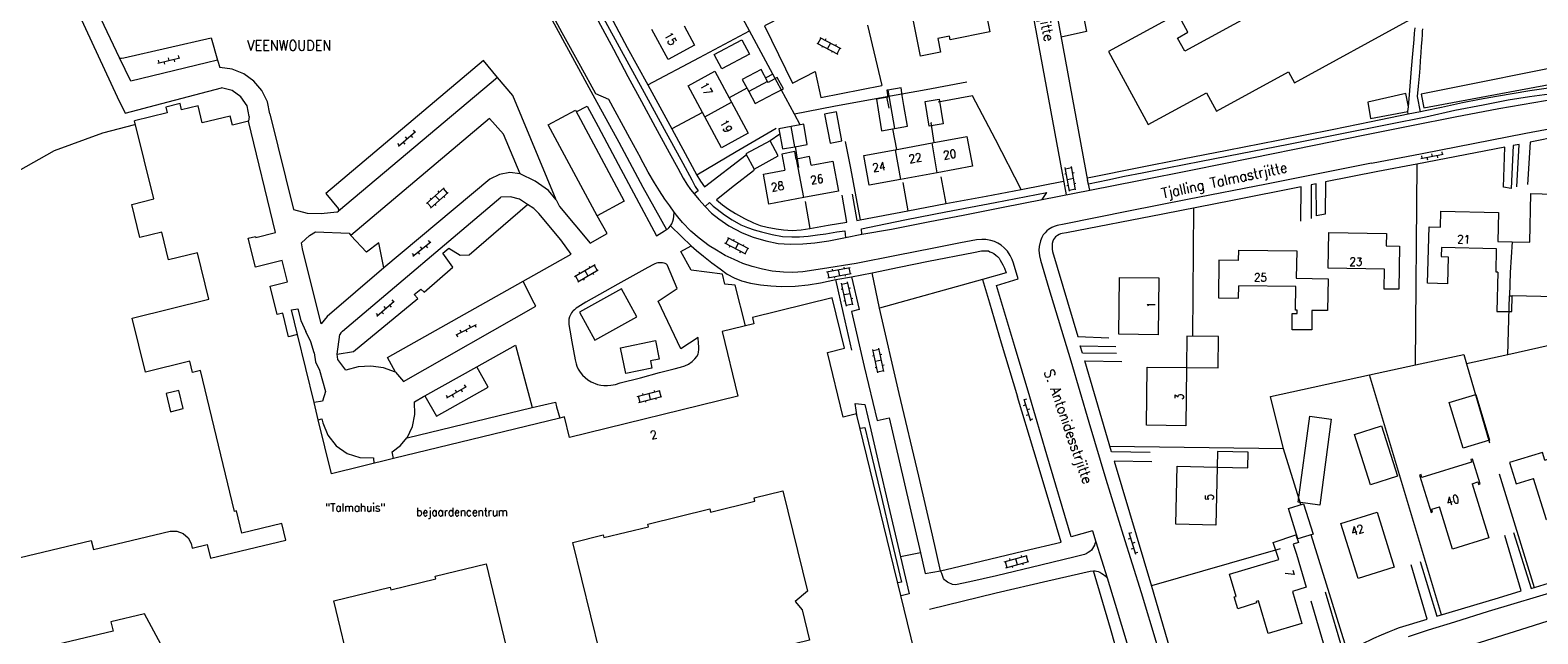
# Model space of a CAD drawing. Header units: metres. Extents: x 189705 to 199106, y 581686 to 588448.
# Tile 209 of 256: x 195154 to 195446, y 583546 to 583663. Entities that reach past the tile are written whole.
import ezdxf

# ---------------------------------------------------------------- set-up
doc = ezdxf.new("R2010")
doc.units = ezdxf.units.M
doc.layers.add('B-WA-OG-GBKN-G', color=7, linetype='Continuous', lineweight=18)
doc.styles.add('Style-STANDARD', font='STANDARD.shx')

msp = doc.modelspace()

# ---------------------------------------------------------------- linework, layer by layer
at = {"layer": 'B-WA-OG-GBKN-G'}
for p, q in [((195306.328, 583660.103), (195310.393, 583657.951)), ((195307.066, 583661.07), (195306.504, 583660.009)), ((195306.889, 583661.163), (195310.954, 583659.011)), ((195307.434, 583659.517), (195307.294, 583659.252)), ((195308.048, 583660.89), (195307.907, 583660.624)), ((195308.922, 583660.087), (195308.36, 583659.027)), ((195310.078, 583659.814), (195309.938, 583659.549)), ((195310.778, 583659.105), (195310.216, 583658.044)), ((195178.89, 583656.233), (195183.179, 583657.217)), ((195178.973, 583656.765), (195179.085, 583656.278)), ((195180.06, 583656.501), (195180.171, 583656.014)), ((195180.923, 583657.212), (195181.034, 583656.725)), ((195182.009, 583656.948), (195182.121, 583656.461)), ((195182.872, 583657.659), (195182.984, 583657.172)), ((195309.288, 583658.535), (195309.148, 583658.27)), ((195225.404, 583640.16), (195228.753, 583643.015)), ((195226.754, 583641.968), (195227.078, 583641.587)), ((195227.839, 583642.236), (195228.164, 583641.856)), ((195228.276, 583643.265), (195228.6, 583642.885)), ((195225.232, 583640.671), (195225.556, 583640.29)), ((195226.317, 583640.939), (195226.642, 583640.558)), ((195423.092, 583637.75), (195427.41, 583638.595)), ((195425.155, 583638.663), (195425.251, 583638.173)), ((195427.118, 583639.048), (195427.214, 583638.557)), ((195355.148, 583631.474), (195354.334, 583636.001)), ((195354.369, 583635.804), (195355.55, 583636.017)), ((195356.329, 583631.686), (195355.515, 583636.214)), ((195423.192, 583638.279), (195423.288, 583637.789)), ((195424.27, 583637.981), (195424.366, 583637.49)), ((195426.232, 583638.365), (195426.329, 583637.874)), ((195354.242, 583634.816), (195354.537, 583634.869)), ((195354.649, 583632.555), (195354.944, 583632.608)), ((195354.741, 583633.738), (195355.922, 583633.95)), ((195355.736, 583634.983), (195356.031, 583635.036)), ((195356.108, 583632.919), (195356.403, 583632.972)), ((195234.26, 583632.115), (195230.837, 583629.041)), ((195231.767, 583629.877), (195231.567, 583630.1)), ((195235.062, 583631.222), (195231.639, 583628.149)), ((195233.35, 583629.685), (195232.549, 583630.578)), ((195233.328, 583631.279), (195233.128, 583631.502)), ((195234.913, 583631.089), (195234.111, 583631.982)), ((195234.405, 583630.229), (195234.204, 583630.453)), ((195355.113, 583631.671), (195356.294, 583631.883)), ((195231.788, 583628.282), (195230.986, 583629.175)), ((195232.695, 583628.694), (195232.495, 583628.917)), ((195228.233, 583618.918), (195231.67, 583621.665)), ((195230.732, 583620.916), (195231.045, 583620.525)), ((195231.201, 583621.931), (195231.514, 583621.54)), ((195292.611, 583619.248), (195288.548, 583621.405)), ((195288.725, 583621.312), (195289.288, 583622.371)), ((195293.174, 583620.307), (195289.111, 583622.465)), ((195290.215, 583621.879), (195290.356, 583622.144)), ((195290.58, 583620.326), (195291.142, 583621.386)), ((195292.068, 583620.895), (195292.209, 583621.16)), ((195228.077, 583619.433), (195228.389, 583619.042)), ((195229.17, 583619.667), (195229.482, 583619.276)), ((195229.639, 583620.682), (195229.951, 583620.291)), ((195289.423, 583620.601), (195289.564, 583620.866)), ((195291.453, 583619.523), (195291.593, 583619.788)), ((195292.434, 583619.341), (195292.997, 583620.401)), ((195259.475, 583614.927), (195263.426, 583617.283)), ((195260.089, 583613.897), (195264.041, 583616.252)), ((195260.311, 583615.775), (195260.464, 583615.517)), ((195261.451, 583616.105), (195262.065, 583615.074)), ((195262.285, 583616.951), (195262.438, 583616.694)), ((195262.967, 583615.612), (195263.12, 583615.354)), ((195263.254, 583617.18), (195263.869, 583616.149)), ((195308.203, 583615.849), (195312.723, 583616.7)), ((195308.399, 583615.886), (195308.621, 583614.707)), ((195308.425, 583614.67), (195312.945, 583615.521)), ((195309.279, 583616.357), (195309.335, 583616.062)), ((195310.463, 583616.274), (195310.685, 583615.095)), ((195311.538, 583616.782), (195311.593, 583616.487)), ((195311.717, 583615.289), (195311.772, 583614.995)), ((195312.527, 583616.663), (195312.749, 583615.484)), ((195259.647, 583615.03), (195260.261, 583613.999)), ((195261.165, 583614.538), (195261.318, 583614.28)), ((195309.655, 583614.901), (195309.71, 583614.607)), ((195311.047, 583612.51), (195311.34, 583612.573)), ((195312.068, 583609.201), (195311.098, 583613.697)), ((195311.14, 583613.502), (195312.313, 583613.755)), ((195313.241, 583609.454), (195312.271, 583613.95)), ((195312.534, 583612.728), (195312.828, 583612.792)), ((195221.267, 583607.317), (195224.609, 583610.18)), ((195223.697, 583609.399), (195224.023, 583609.019)), ((195224.132, 583610.429), (195224.457, 583610.05)), ((195311.532, 583610.263), (195311.825, 583610.327)), ((195311.583, 583611.449), (195312.756, 583611.702)), ((195312.026, 583609.396), (195313.199, 583609.649)), ((195312.977, 583610.678), (195313.27, 583610.741)), ((195221.094, 583607.827), (195221.419, 583607.447)), ((195222.178, 583608.098), (195222.504, 583607.718)), ((195222.613, 583609.128), (195222.938, 583608.749)), ((195240.429, 583605.63), (195236.522, 583603.606)), ((195236.929, 583603.254), (195236.699, 583603.698)), ((195237.587, 583604.158), (195237.357, 583604.602)), ((195238.705, 583604.174), (195238.475, 583604.618)), ((195239.363, 583605.078), (195239.133, 583605.522)), ((195240.481, 583605.094), (195240.251, 583605.538)), ((195318.107, 583596.328), (195317.141, 583600.825)), ((195317.183, 583600.63), (195318.356, 583600.882)), ((195319.28, 583596.58), (195318.314, 583601.077)), ((195317.089, 583599.638), (195317.382, 583599.701)), ((195317.624, 583598.577), (195318.797, 583598.829)), ((195318.577, 583599.855), (195318.87, 583599.918)), ((195319.017, 583597.804), (195319.311, 583597.867)), ((195317.572, 583597.391), (195317.865, 583597.454)), ((195318.065, 583596.523), (195319.238, 583596.775)), ((195234.679, 583592.018), (195234.93, 583591.586)), ((195234.758, 583591.485), (195238.559, 583593.7)), ((195235.794, 583592.089), (195236.046, 583591.657)), ((195236.407, 583593.025), (195236.658, 583592.593)), ((195237.522, 583593.096), (195237.774, 583592.664)), ((195238.135, 583594.032), (195238.386, 583593.6)), ((195271.585, 583591.778), (195276.035, 583592.941)), ((195271.778, 583591.828), (195272.082, 583590.667)), ((195271.888, 583590.617), (195276.339, 583591.78)), ((195272.623, 583592.359), (195272.699, 583592.069)), ((195273.81, 583592.359), (195274.113, 583591.198)), ((195274.847, 583592.94), (195274.922, 583592.65)), ((195275.842, 583592.89), (195276.145, 583591.729)), ((195273.099, 583590.933), (195273.175, 583590.643)), ((195275.129, 583591.464), (195275.205, 583591.174)), ((195346.688, 583590.124), (195346.21, 583589.977)), ((195346.337, 583591.271), (195347.626, 583587.064)), ((195346.873, 583591.226), (195346.395, 583591.08)), ((195347.46, 583589.314), (195346.981, 583589.167)), ((195347.275, 583588.211), (195346.796, 583588.065)), ((195348.046, 583587.402), (195347.568, 583587.255)), ((195367.005, 583564.309), (195366.527, 583564.163)), ((195366.655, 583565.457), (195367.94, 583561.249)), ((195367.191, 583565.412), (195366.713, 583565.266)), ((195367.776, 583563.499), (195367.297, 583563.353)), ((195342.524, 583559.82), (195346.974, 583560.984)), ((195342.717, 583559.871), (195343.021, 583558.71)), ((195342.828, 583558.659), (195347.278, 583559.824)), ((195343.562, 583560.402), (195343.638, 583560.112)), ((195344.749, 583560.402), (195345.053, 583559.241)), ((195345.786, 583560.984), (195345.861, 583560.693)), ((195346.781, 583560.934), (195347.084, 583559.773)), ((195367.59, 583562.396), (195367.111, 583562.25)), ((195368.36, 583561.586), (195367.882, 583561.44)), ((195344.039, 583558.976), (195344.115, 583558.686)), ((195346.068, 583559.507), (195346.144, 583559.217))]:
    msp.add_line(p, q, dxfattribs=at)
at = {"layer": 'B-WA-OG-GBKN-G', "flags": 128}
for points in [[(195218.963, 583737.009), (195222.729, 583730.025), (195225.793, 583724.419), (195225.116, 583721.572), (195228.743, 583714.647), (195233.851, 583705.109), (195238.321, 583696.738), (195243.889, 583686.236), (195247.286, 583679.946), (195250.555, 583674.163), (195252.97, 583673.433), (195254.144, 583671.429), (195253.568, 583668.531), (195257.042, 583662.165), (195260.617, 583655.646), (195263.503, 583650.344), (195266.046, 583649.259), (195270.107, 583641.751), (195272.252, 583637.921)], [(195152.95, 583702.108), (195154.329, 583697.347), (195157.044, 583686.077), (195159.89, 583674.84), (195161.259, 583670.882), (195171.052, 583649.702), (195172.573, 583646.568), (195179.689, 583648.417), (195191.192, 583651.451)], [(195171.527, 583657.236), (195167.388, 583665.923), (195164.554, 583672.555), (195163.14, 583677.186)], [(195350.75, 583677.475), (195355.224, 583678.404), (195358.449, 583662.329), (195353.518, 583661.263)], [(195313.926, 583675.18), (195312.64, 583672.153), (195311.303, 583669.025), (195310.672, 583667.549), (195310.267, 583667.193), (195309.759, 583666.937), (195309.379, 583666.809), (195308.973, 583666.706), (195308.541, 583666.68), (195307.88, 583666.754), (195307.092, 583667.158), (195306.786, 583667.411), (195306.455, 583667.614), (195306.099, 583667.74), (195305.718, 583667.84), (195305.235, 583667.864), (195304.778, 583667.787), (195304.372, 583667.633), (195303.992, 583667.429), (195303.256, 583667.046), (195296.18, 583663.444), (195301.598, 583652.357)], [(195350.88, 583675.56), (195358.64, 583633.5)], [(195293.288, 583662.445), (195288.69, 583670.942)], [(195324.465, 583666.874), (195328.486, 583667.686), (195328.578, 583667.23), (195330.827, 583667.684), (195330.044, 583671.562), (195337.58, 583673.083), (195339.76, 583662.282), (195332.097, 583660.736), (195331.954, 583661.443), (195329.709, 583660.99), (195330.24, 583658.362), (195326.342, 583657.575), (195324.465, 583666.874)], [(195346.88, 583671.98), (195354.509, 583630.742)], [(195269.622, 583668.373), (195265.818, 583666.407), (195269.674, 583659.228), (195273.658, 583651.999), (195278.255, 583643.527), (195280.835, 583638.733), (195283.133, 583634.547), (195283.848, 583633.381), (195284.562, 583632.265), (195292.652, 583638.499)], [(195254.787, 583665.248), (195263.404, 583649.379), (195268.001, 583640.907), (195272.701, 583632.231), (195277.221, 583624.013)], [(195264.02, 583664.394), (195265.06, 583664.906), (195268.457, 583658.64), (195272.543, 583651.259), (195276.782, 583643.446), (195280.409, 583636.851), (195282.12, 583633.655), (195282.81, 583632.362), (195283.346, 583631.499), (195282.61, 583630.964)], [(195391.292, 583666.06), (195377.433, 583658.495), (195376.028, 583661.07), (195378.047, 583662.173), (195376.081, 583665.774), (195362.672, 583658.454), (195370.389, 583644.316), (195381.643, 583650.46), (195383.562, 583646.945), (195397.481, 583654.543), (195398.637, 583652.424), (195421.022, 583664.643)], [(195264.02, 583664.394), (195266.983, 583658.89), (195269.793, 583653.639), (195272.398, 583648.794), (195275.054, 583643.899), (195277.735, 583638.952), (195279.421, 583635.883), (195280.468, 583633.955), (195281.183, 583632.789), (195281.871, 583631.8)], [(195273.658, 583651.999), (195283.625, 583657.286), (195293.288, 583662.445)], [(195280.682, 583663.409), (195282.691, 583659.68), (195277.542, 583656.906), (195274.403, 583662.731)], [(195297.808, 583654.049), (195293.288, 583662.445)], [(195316.124, 583663.54), (195318.872, 583651.906)], [(195420.643, 583646.343), (195420.591, 583646.851), (195420.689, 583647.791), (195420.985, 583650.891), (195421.303, 583655.084), (195421.548, 583657.98), (195421.794, 583660.801), (195421.867, 583661.995), (195421.991, 583663.012)], [(195422.659, 583651.785), (195422.831, 583653.716), (195422.928, 583655.215), (195423.025, 583656.664), (195423.148, 583658.214), (195423.22, 583659.509), (195423.318, 583660.729), (195423.392, 583661.746), (195423.39, 583662.406), (195423.465, 583662.813)], [(195171.527, 583657.236), (195171.705, 583657.148), (195171.903, 583657.156), (195172.324, 583657.227), (195189.236, 583661.107), (195190.434, 583656.782)], [(195287.914, 583655.132), (195286.456, 583657.893), (195291.836, 583660.732), (195293.293, 583657.97), (195287.914, 583655.132)], [(195190.434, 583656.782), (195188.324, 583656.275), (195173.665, 583652.749), (195171.527, 583657.236)], [(195190.434, 583656.782), (195190.897, 583655.368)], [(195244.585, 583653.42), (195241.843, 583656.72), (195211.388, 583631.005), (195213.86, 583628.065)], [(195423.172, 583650.211), (195423.662, 583647.596), (195456.233, 583653.658), (195455.284, 583656.679), (195423.172, 583650.211)], [(195200.593, 583646.399), (195200.081, 583648.749), (195199.017, 583650.905), (195197.463, 583652.741), (195195.512, 583654.147), (195193.279, 583655.04), (195190.897, 583655.368)], [(195244.585, 583653.42), (195213.806, 583627.594)], [(195255.886, 583629.765), (195247.528, 583649.925), (195244.585, 583653.42)], [(195284.637, 583645.855), (195281.414, 583651.854), (195286.6, 583654.641), (195289.823, 583648.642)], [(195296.798, 583652.66), (195295.551, 583655.004), (195291.908, 583653.067), (195293.155, 583650.722)], [(195297.808, 583654.049), (195296.424, 583653.363)], [(195298.045, 583650.315), (195299.845, 583651.256), (195298.65, 583653.414), (195296.909, 583652.45)], [(195301.971, 583646.363), (195297.808, 583654.049)], [(195301.598, 583652.357), (195306.011, 583654.58), (195307.093, 583649.578), (195318.872, 583651.906)], [(195196.589, 583645.884), (195196.148, 583647.956), (195194.981, 583649.725), (195193.25, 583650.946), (195191.192, 583651.451)], [(195292.802, 583651.386), (195289.351, 583649.52)], [(195296.798, 583652.66), (195293.155, 583650.722)], [(195293.155, 583650.722), (195294.402, 583648.377), (195298.045, 583650.315)], [(195296.909, 583652.45), (195296.798, 583652.66)], [(195320.02, 583650.996), (195319.827, 583650.964), (195320.05, 583649.621), (195317.85, 583649.256), (195318.137, 583647.156)], [(195335.279, 583652.554), (195327.434, 583651.058), (195319.869, 583649.691)], [(195322.589, 583651.423), (195320.02, 583650.996)], [(195320.02, 583650.996), (195321.335, 583643.598)], [(195322.808, 583649.96), (195322.589, 583651.423)], [(195463.961, 583651.394), (195463.78, 583652.511), (195459.769, 583651.89), (195455.478, 583651.319), (195452.812, 583650.879), (195449.892, 583650.465), (195444.078, 583649.686), (195439.939, 583649.039), (195435.116, 583648.086), (195429.658, 583647.029), (195424.023, 583645.793), (195416.915, 583644.376), (195406.837, 583642.34), (195397.52, 583640.46), (195388.229, 583638.706), (195380.613, 583637.185), (195374.013, 583635.897), (195369.215, 583634.943), (195365.762, 583634.298), (195362.539, 583633.552), (195358.832, 583632.78)], [(195359.064, 583631.637), (195368.533, 583633.518), (195378.916, 583635.606), (195390.39, 583637.924), (195402.474, 583640.347), (195412.247, 583642.33), (195421.284, 583644.134), (195429.687, 583645.809), (195438.191, 583647.459), (195447.153, 583649.009), (195450.682, 583649.578), (195452.612, 583649.863), (195457.563, 583650.512), (195463.961, 583651.394)], [(195420.689, 583647.791), (195420.148, 583650.355), (195412.838, 583648.658), (195413.381, 583645.484), (195420.591, 583646.851)], [(195423.029, 583646.807), (195422.462, 583649.752), (195422.659, 583651.785)], [(195458.293, 583652.876), (195455.906, 583652.514), (195450.041, 583651.71), (195444.176, 583650.88), (195437.702, 583649.77), (195434.402, 583649.176), (195431.152, 583648.557), (195427.065, 583647.631), (195423.943, 583646.987), (195423.029, 583646.807)], [(195193.346, 583644.242), (195192.924, 583645.973), (195187.496, 583644.647), (195186.69, 583647.948), (195183.499, 583647.169), (195183.203, 583648.38), (195180.441, 583647.706), (195180.717, 583646.576), (195174.43, 583645.04)], [(195259.625, 583647.129), (195269.093, 583629.553), (195263.815, 583626.71), (195254.347, 583644.285), (195259.625, 583647.129)], [(195259.798, 583646.809), (195261.935, 583647.901), (195264.055, 583643.969), (195267.887, 583636.689), (195271.411, 583630.145), (195275.294, 583622.814), (195276.866, 583623.758), (195277.221, 583624.013), (195277.475, 583624.188), (195277.71, 583624.391), (195278.031, 583624.727)], [(195289.823, 583648.642), (195293.046, 583642.643), (195287.86, 583639.856), (195284.637, 583645.855)], [(195284.637, 583645.855), (195289.823, 583648.642)], [(195319.869, 583649.691), (195309.612, 583647.807), (195301.971, 583646.363)], [(195318.137, 583647.156), (195318.828, 583643.152), (195321.335, 583643.598)], [(195320.265, 583647.533), (195319.869, 583649.691)], [(195321.335, 583643.598), (195323.842, 583644.043), (195323.131, 583648.042)], [(195323.131, 583648.042), (195322.808, 583649.96)], [(195328.005, 583644.049), (195327.239, 583648.808), (195329.977, 583649.249), (195330.744, 583644.49), (195328.005, 583644.049)], [(195345.805, 583631.803), (195340.874, 583641.468), (195336.429, 583649.864), (195329.76, 583648.648)], [(195174.42, 583644.25), (195168.223, 583642.688), (195158.857, 583639.261), (195110.504, 583612.006), (195113.887, 583597.189), (195114.427, 583595.843)], [(195180.994, 583618.164), (195179.68, 583623.545), (195175.421, 583622.505), (195173.859, 583628.902), (195178.117, 583629.942), (195174.43, 583645.04)], [(195325.861, 583539.835), (195313.995, 583588.416), (195311.413, 583587.786), (195308.358, 583600.293), (195311.64, 583601.095), (195309.267, 583610.813), (195293.857, 583607.05), (195294.16, 583605.811), (195287.987, 583604.303), (195291.041, 583591.796), (195258.475, 583583.843), (195257.509, 583587.8), (195256.61, 583587.58), (195224.498, 583579.737), (195212.474, 583576.8), (195209.916, 583587.275), (195209.103, 583590.604), (195205.901, 583603.718), (195204.198, 583603.302), (195203.081, 583607.875), (195201.967, 583607.603), (195200.624, 583613.104), (195203.956, 583613.918), (195202.952, 583618.029), (195197.759, 583616.76), (195196.391, 583622.359), (195197.82, 583622.708), (195197.867, 583622.515), (195201.68, 583623.446), (195196.418, 583644.993), (195193.346, 583644.242)], [(195196.589, 583645.884), (195196.418, 583644.993)], [(195200.593, 583646.399), (195205.129, 583627.938)], [(195248.961, 583634.809), (195245.708, 583642.45), (195243.053, 583645.503), (195216.251, 583622.864)], [(195284.188, 583646.691), (195278.255, 583643.527)], [(195302.063, 583640.052), (195304.47, 583640.487), (195303.766, 583644.381), (195301.359, 583643.946)], [(195303.096, 583644.26), (195301.971, 583646.363)], [(195307.822, 583646.372), (195308.858, 583640.753), (195311.148, 583641.175), (195310.112, 583646.794), (195307.822, 583646.372)], [(195328.967, 583640.842), (195328.393, 583644.659), (195328.538, 583644.764)], [(195420.643, 583646.343), (195413.459, 583644.849), (195405.919, 583643.329), (195395.511, 583641.241), (195385.611, 583639.308), (195377.005, 583637.658), (195368.577, 583635.957), (195359.311, 583634.102), (195358.553, 583633.974)], [(195413.559, 583636.872), (195423.358, 583638.729), (195443.387, 583642.647), (195454.786, 583644.813)], [(195423.029, 583646.807), (195420.643, 583646.343)], [(195469.189, 583644.498), (195452.253, 583642.367), (195451.009, 583642.211), (195449.942, 583642.081), (195444.185, 583640.954), (195443.721, 583632.766)], [(195298.423, 583643.584), (195290.715, 583639.04), (195283.133, 583634.547)], [(195299.14, 583642.468), (195297.261, 583641.207)], [(195301.359, 583643.946), (195298.952, 583643.511), (195299.656, 583639.617), (195302.063, 583640.052)], [(195302.063, 583640.052), (195301.359, 583643.946)], [(195321.745, 583639.512), (195321.01, 583643.54)], [(195328.576, 583640.77), (195335.337, 583642.015), (195336.396, 583636.269), (195329.56, 583635.01)], [(195292.566, 583638.659), (195294.167, 583635.707), (195298.863, 583638.256), (195297.261, 583641.207), (195292.566, 583638.659)], [(195302.324, 583637.642), (195302.033, 583639.13), (195299.521, 583638.639), (195300.131, 583635.527)], [(195302.832, 583636.033), (195302.184, 583640.074)], [(195311.791, 583641.081), (195312.797, 583635.927), (195313.855, 583630.366), (195314.681, 583625.923)], [(195322.495, 583633.708), (195316.437, 583632.592), (195315.379, 583638.339), (195321.424, 583639.452)], [(195321.424, 583639.452), (195328.576, 583640.77)], [(195321.424, 583639.452), (195322.495, 583633.708)], [(195329.56, 583635.01), (195328.576, 583640.77)], [(195441.665, 583632.302), (195442.098, 583640.509), (195440.905, 583640.303), (195440.574, 583631.995), (195439.075, 583632.219), (195439.306, 583639.993), (195422.297, 583636.668), (195414.783, 583635.275), (195404.679, 583633.24), (195404.596, 583627.041), (195402.895, 583626.706), (195402.877, 583632.879), (195401.887, 583632.673), (195401.855, 583626.169)], [(195278.76, 583627.396), (195277.893, 583628.639), (195276.949, 583629.881), (195275.903, 583631.504), (195274.908, 583633.076), (195273.733, 583635.156), (195272.252, 583637.921)], [(195294.167, 583635.707), (195294.053, 583635.417), (195290.404, 583632.561), (195286.907, 583629.782), (195288.103, 583628.795), (195289.223, 583627.985), (195290.572, 583627.15), (195292.353, 583626.139), (195294.057, 583625.331), (195295.354, 583624.827), (195296.701, 583624.525), (195298.455, 583624.149), (195299.878, 583623.976), (195301.555, 583623.879), (195303.256, 583623.96), (195304.932, 583624.218), (195308.512, 583624.864), (195312.091, 583625.458), (195311.238, 583630.664)], [(195303.777, 583630.229), (195297.063, 583628.971), (195295.98, 583634.749), (195300.131, 583635.527)], [(195305.242, 583636.484), (195304.916, 583638.15), (195302.386, 583637.654)], [(195303.777, 583630.229), (195302.386, 583637.654)], [(195305.242, 583636.484), (195309.409, 583637.265), (195310.491, 583631.487), (195303.777, 583630.229)], [(195413.559, 583636.872), (195393.25, 583632.826), (195377.968, 583629.836), (195366.544, 583627.568), (195354.156, 583625.069), (195352.785, 583624.786), (195352.198, 583624.593), (195351.745, 583624.402), (195351.45, 583624.259), (195351.125, 583624.066), (195350.781, 583623.815), (195350.427, 583623.432), (195350.073, 583623), (195349.788, 583622.493), (195349.545, 583621.852), (195349.292, 583620.787), (195349.243, 583620.05), (195349.348, 583618.984), (195349.579, 583618.146), (195351.17, 583612.638), (195355.402, 583598.677), (195358.892, 583586.798), (195362.201, 583575.781), (195365.535, 583564.968), (195369.022, 583553.851), (195372.023, 583543.825)], [(195422.032, 583597.867), (195422.345, 583636.678)], [(195422.032, 583597.867), (195422.345, 583636.678)], [(195243.104, 583633.8), (195222.616, 583616.65)], [(195248.961, 583634.809), (195246.938, 583635.051), (195244.93, 583634.705), (195243.104, 583633.8)], [(195254.418, 583631.562), (195251.828, 583633.418), (195248.961, 583634.809)], [(195313.168, 583630.898), (195314.046, 583625.768), (195314.681, 583625.923), (195323.896, 583627.625), (195331.233, 583629.043), (195339.052, 583630.514), (195345.805, 583631.803), (195354.023, 583633.365)], [(195329.56, 583635.01), (195322.495, 583633.708)], [(195322.966, 583633.136), (195323.896, 583627.625)], [(195330.252, 583634.223), (195331.233, 583629.043)], [(195358.832, 583632.78), (195358.64, 583633.5)], [(195359.064, 583631.637), (195358.832, 583632.78)], [(195214.593, 583604.366), (195245.247, 583630.305)], [(195250.393, 583628.894), (195248.855, 583629.899), (195247.083, 583630.385), (195245.247, 583630.305)], [(195255.886, 583629.765), (195254.418, 583631.562)], [(195255.886, 583629.765), (195256.544, 583628.462), (195262.468, 583621.382), (195265.749, 583623.247), (195263.815, 583626.71)], [(195281.871, 583631.8), (195282.61, 583630.964)], [(195282.61, 583630.964), (195283.477, 583629.823), (195284.701, 583628.505)], [(195315.019, 583623.129), (195314.915, 583624.17), (195319.585, 583625.149), (195323.673, 583625.948), (195331.238, 583627.443), (195340.758, 583629.248), (195350.76, 583631.207)], [(195315.019, 583623.129), (195320.757, 583624.136), (195327.814, 583625.528), (195334.922, 583626.869), (195342.335, 583628.338), (195349.875, 583629.833)], [(195349.875, 583629.833), (195359.064, 583631.637)], [(195349.875, 583629.833), (195350.76, 583631.207)], [(195399.901, 583625.655), (195399.932, 583632.312), (195386.655, 583629.657), (195373.175, 583627.028), (195354.593, 583623.419), (195353.755, 583623.264), (195353.425, 583623.187), (195353.146, 583623.059), (195352.813, 583622.869), (195352.479, 583622.63), (195352.246, 583622.397), (195352.037, 583622.087), (195351.93, 583621.76), (195351.805, 583621.328), (195351.781, 583620.82), (195351.808, 583620.21), (195351.885, 583619.778), (195356.76, 583603.355), (195362.781, 583603.118)], [(195440.707, 583621.652), (195444.147, 583621.568), (195444.375, 583630.973), (195455.363, 583630.707), (195455.314, 583628.676), (195459.492, 583628.575), (195459.316, 583621.315), (195454.7, 583621.427), (195454.749, 583623.435), (195450.996, 583623.526), (195451.004, 583623.88), (195448.97, 583623.929), (195448.806, 583617.161), (195449.197, 583617.152), (195449.049, 583611.017), (195440.715, 583611.219)], [(195205.129, 583627.938), (195207.768, 583627.215), (195210.502, 583627.124)], [(195210.502, 583627.124), (195213.495, 583627.455), (195213.665, 583627.491), (195213.806, 583627.594)], [(195213.559, 583599.961), (195216.747, 583600.437), (195229.172, 583610.672), (195228.492, 583611.501), (195229.745, 583612.495), (195230.374, 583611.919), (195235.931, 583616.783), (195234.016, 583619.441), (195235.138, 583620.458), (195237.345, 583619.068), (195239.076, 583619.157), (195250.393, 583628.894)], [(195213.806, 583627.594), (195213.908, 583627.821), (195213.86, 583628.065)], [(195249.532, 583614.046), (195258.849, 583619.295), (195256.801, 583622.061), (195252.593, 583627.136)], [(195252.593, 583627.136), (195251.572, 583628.114), (195250.393, 583628.894)], [(195278.031, 583624.727), (195278.284, 583625.159), (195278.46, 583625.643), (195278.619, 583626.113), (195278.686, 583626.532), (195278.76, 583627.396)], [(195341.033, 583613.219), (195345.246, 583614.526), (195344.348, 583617.521), (195344.067, 583618.257), (195343.709, 583619.018), (195343.198, 583619.83), (195342.536, 583620.489), (195341.925, 583621.02), (195341.314, 583621.4), (195340.627, 583621.703), (195339.941, 583621.929), (195339.001, 583622.079), (195338.188, 583622.128), (195337.172, 583622.074), (195334.075, 583621.456), (195328.921, 583620.425), (195321.686, 583619.032), (195313.944, 583617.486), (195307.419, 583616.426), (195303.636, 583615.882), (195301.655, 583615.724), (195299.851, 583615.821), (195297.692, 583615.967), (195295.786, 583616.393), (195293.777, 583616.87), (195292.023, 583617.501), (195290.319, 583618.258), (195288.615, 583619.041), (195286.935, 583620.027), (195285.51, 583620.886), (195283.576, 583622.354), (195281.971, 583623.747), (195280.341, 583625.419), (195279.449, 583626.509), (195278.76, 583627.396)], [(195284.701, 583628.505), (195285.587, 583629.27), (195286.301, 583628.586), (195287.039, 583627.979), (195288.465, 583626.89), (195289.915, 583625.904), (195291.595, 583624.968), (195292.892, 583624.413), (195294.188, 583623.985), (195295.637, 583623.582), (195297.646, 583623.055), (195299.679, 583622.705), (195301.457, 583622.608), (195302.93, 583622.612), (195304.657, 583622.77), (195306.46, 583623.003), (195308.034, 583623.236), (195310.192, 583623.573), (195311.715, 583623.806), (195311.871, 583622.511)], [(195284.701, 583628.505), (195285.974, 583627.213), (195287.349, 583626.1), (195289.309, 583624.733), (195291.879, 583623.419), (195294.015, 583622.562), (195296.455, 583621.832), (195298.819, 583621.356), (195301.131, 583621.21), (195303.62, 583621.268), (195305.956, 583621.452), (195308.622, 583621.866), (195311.871, 583622.511)], [(195304.028, 583629.449), (195304.932, 583624.218)], [(195379.011, 583603.418), (195379.169, 583628.197)], [(195437.961, 583615.769), (195437.613, 583615.777), (195437.724, 583620.334), (195427.081, 583620.592), (195427.037, 583618.802), (195428.377, 583618.77), (195428.251, 583613.565), (195424.401, 583613.659), (195424.666, 583624.574), (195426.863, 583624.521), (195426.938, 583627.597), (195438.111, 583627.327), (195437.975, 583621.718), (195440.707, 583621.652)], [(195278.031, 583624.727), (195280.12, 583622.7), (195282.006, 583620.9)], [(195222.616, 583616.65), (195211.619, 583607.229), (195210.495, 583605.824), (195206.861, 583620.335), (195206.713, 583621.463), (195208.235, 583622.908), (195209.383, 583623.574), (195215.912, 583623.329), (195216.251, 583622.864)], [(195222.616, 583616.65), (195221.629, 583621.478), (195219.22, 583619.643), (195216.251, 583622.864)], [(195292.546, 583605.417), (195290.511, 583613.279), (195288.504, 583613.502), (195288.092, 583615.432), (195281.994, 583616.177), (195280.027, 583619.804), (195282.006, 583620.9)], [(195282.006, 583620.9), (195282.056, 583620.927)], [(195282.006, 583620.9), (195282.031, 583620.877), (195283.049, 583619.99), (195284.399, 583618.902), (195286.028, 583617.611), (195287.606, 583616.421), (195289.007, 583615.383), (195290.329, 583614.701), (195291.728, 583614.121), (195293.508, 583613.669), (195295.439, 583613.344), (195297.395, 583613.121), (195299.453, 583613), (195302.12, 583613.058), (195304.634, 583613.319), (195306.995, 583613.732), (195309.99, 583614.35)], [(195311.871, 583622.511), (195315.019, 583623.129)], [(195405.316, 583623.491), (195416.444, 583623.284), (195416.399, 583620.865), (195418.966, 583620.817), (195418.811, 583612.481), (195415.964, 583612.534), (195416.035, 583616.362), (195405.187, 583616.565), (195405.316, 583623.491)], [(195440.707, 583621.652), (195440.352, 583615.711), (195440.244, 583611.23), (195440.715, 583611.219)], [(195185.616, 583596.402), (195185.085, 583598.575), (195176.519, 583596.483), (195173.969, 583606.925), (195188.793, 583610.546), (195186.598, 583619.533), (195180.994, 583618.164)], [(195316.997, 583615.691), (195322.201, 583616.748), (195327.887, 583617.907), (195336.595, 583619.583), (195338.143, 583619.892), (195338.88, 583619.945), (195339.49, 583619.921), (195339.77, 583619.744), (195340.151, 583619.567), (195340.533, 583619.391), (195340.914, 583619.112), (195341.246, 583618.808), (195341.577, 583618.479), (195341.781, 583618.098), (195342.036, 583617.667), (195342.292, 583617.185), (195342.573, 583616.576), (195342.906, 583615.688), (195338.312, 583614.405), (195339.672, 583609.836), (195341.955, 583602.119), (195345.11, 583591.713)], [(195387.846, 583618.081), (195384.047, 583618.14), (195383.934, 583610.82), (195387.834, 583610.761), (195387.871, 583613.183)], [(195387.846, 583618.081), (195387.877, 583620.071), (195399.077, 583619.899), (195398.996, 583614.62), (195405.159, 583614.525), (195405.064, 583608.364), (195402.006, 583608.411)], [(195258.501, 583607.155), (195258.374, 583606.71), (195258.349, 583606.304), (195258.377, 583605.694), (195258.583, 583604.602), (195258.971, 583602.342), (195259.616, 583598.864), (195259.771, 583598.077), (195259.924, 583597.594), (195260.18, 583597.062), (195260.563, 583596.478), (195261.022, 583595.87), (195261.506, 583595.414), (195262.041, 583594.958), (195262.677, 583594.579), (195263.897, 583594.074), (195264.584, 583593.924), (195265.142, 583593.9), (195265.867, 583593.873), (195266.463, 583593.929), (195266.92, 583593.981), (195267.403, 583594.084), (195268.316, 583594.366), (195272.225, 583595.368), (195275.905, 583596.369), (195278.748, 583597.089), (195279.966, 583597.397), (195280.778, 583597.679), (195281.488, 583598.036), (195282.223, 583598.546), (195282.73, 583599.031), (195283.11, 583599.514), (195283.346, 583599.968), (195283.463, 583600.354), (195283.523, 583600.865), (195283.51, 583601.395), (195283.458, 583601.98), (195283.378, 583603.173), (195280.006, 583600.954), (195275.636, 583610.163), (195279.312, 583612.663), (195277.47, 583617.078), (195277.368, 583617.231), (195277.227, 583617.352), (195276.986, 583617.458), (195276.775, 583617.534), (195276.504, 583617.597), (195276.184, 583617.622), (195275.842, 583617.607)], [(195275.842, 583617.607), (195275.593, 583617.571), (195275.284, 583617.504), (195275.021, 583617.421), (195274.751, 583617.299), (195273.661, 583616.687), (195267.828, 583613.494), (195264.278, 583611.503), (195261.641, 583609.971), (195260.119, 583609.027), (195259.765, 583608.806), (195259.435, 583608.542), (195259.232, 583608.338), (195259.055, 583608.16), (195258.878, 583607.906), (195258.676, 583607.524), (195258.501, 583607.155)], [(195313.011, 583614.918), (195316.997, 583615.691)], [(195330.223, 583558.06), (195328.679, 583564.915), (195326.054, 583576.34), (195322.248, 583592.359), (195318.414, 583608.836), (195316.997, 583615.691)], [(195437.961, 583615.769), (195437.769, 583608.182), (195440.681, 583608.2), (195440.715, 583611.219)], [(195224.845, 583596.429), (195223.314, 583599.298), (195249.532, 583614.046)], [(195224.845, 583596.429), (195226.408, 583594.666), (195251.982, 583609.205), (195251.347, 583610.387), (195249.532, 583614.046)], [(195268.568, 583612.542), (195260.425, 583608.074), (195263.388, 583602.674), (195271.531, 583607.142), (195268.568, 583612.542)], [(195309.99, 583614.35), (195313.011, 583614.918)], [(195313.079, 583600.691), (195311.483, 583607.775), (195309.99, 583614.35)], [(195313.011, 583614.918), (195314.478, 583608.596), (195313.006, 583608.186), (195315.476, 583597.573), (195317.945, 583587.114), (195320.306, 583587.603), (195322.235, 583579.301), (195324.294, 583570.415), (195326.352, 583561.53)], [(195338.312, 583614.405), (195318.414, 583608.836)], [(195359.614, 583565.765), (195355.477, 583564.635), (195350.782, 583580.5), (195347.472, 583591.668), (195344.497, 583601.644), (195341.033, 583613.219)], [(195364.849, 583614.765), (195372.406, 583614.673), (195372.272, 583603.686), (195364.715, 583603.778), (195364.849, 583614.765)], [(195399.141, 583608.455), (195398.83, 583608.46), (195398.9, 583613.014), (195387.871, 583613.183)], [(195439.896, 583599.84), (195440.244, 583611.23)], [(195205.901, 583603.718), (195204.78, 583608.5), (195206.004, 583608.696)], [(195206.004, 583608.696), (195206.577, 583606.44), (195207.534, 583604.318)], [(195402.006, 583608.411), (195402.025, 583604.661), (195398.212, 583604.637), (195398.192, 583607.814), (195399.145, 583607.82), (195399.141, 583608.455)], [(195209.101, 583600.22), (195208.465, 583602.325), (195207.534, 583604.318)], [(195213.559, 583599.961), (195214.122, 583603.73)], [(195214.593, 583604.366), (195214.291, 583604.097), (195214.122, 583603.73)], [(195377.768, 583597.333), (195383.878, 583597.269), (195383.942, 583603.366), (195377.832, 583603.43), (195377.768, 583597.333)], [(195240.549, 583597.511), (195248.077, 583601.682), (195251.274, 583589.62)], [(195269.409, 583596.181), (195268.372, 583601.149), (195275.101, 583602.554), (195275.847, 583598.983), (195274.141, 583598.627), (195274.433, 583597.23), (195269.409, 583596.181)], [(195364.263, 583600.074), (195357.684, 583600.106), (195357.248, 583601.578), (195364.132, 583601.42)], [(195454.487, 583603.129), (195439.896, 583599.84)], [(195209.101, 583600.22), (195209.384, 583598.456), (195210.145, 583596.84)], [(195215.261, 583596.871), (195213.711, 583598.937), (195213.559, 583599.961)], [(195224.845, 583596.429), (195222.534, 583597.278), (195220.099, 583597.641), (195217.64, 583597.504), (195215.261, 583596.871)], [(195370.771, 583580.937), (195363.277, 583581.069), (195358.12, 583598.659), (195365.283, 583598.527)], [(195413.144, 583595.925), (195422.032, 583597.867)], [(195422.032, 583597.867), (195431.372, 583599.908), (195431.914, 583598.041)], [(195439.896, 583599.84), (195431.914, 583598.041)], [(195431.914, 583598.041), (195436.347, 583582.796)], [(195144.421, 583558.738), (195166.033, 583563.943), (195166.451, 583562.194), (195181.323, 583565.746), (195182.612, 583565.731), (195183.787, 583565.286), (195184.746, 583564.415), (195185.326, 583563.318), (195185.536, 583562.443), (195188.433, 583563.141), (195189.073, 583560.487), (195203.649, 583563.996), (195202.871, 583567.227), (195195.134, 583565.362), (195194.106, 583569.63), (195193.718, 583569.537), (195187.159, 583596.773), (195185.616, 583596.402)], [(195210.145, 583596.84), (195211.296, 583592.726), (195210.716, 583590.824), (195209.103, 583590.604)], [(195230.534, 583591.89), (195232.789, 583587.946), (195242.76, 583593.536), (195240.549, 583597.511)], [(195230.534, 583591.89), (195240.549, 583597.511)], [(195377.768, 583597.333), (195377.65, 583586.114), (195370.07, 583586.194), (195370.188, 583597.413), (195377.768, 583597.333)], [(195396.5, 583581.645), (195394.031, 583591.749), (195413.144, 583595.925)], [(195427.063, 583549.534), (195413.144, 583595.925)], [(195182.956, 583592.908), (195180.527, 583592.315), (195181.381, 583588.818), (195183.81, 583589.411), (195182.956, 583592.908)], [(195228.561, 583590.705), (195230.239, 583591.728), (195230.534, 583591.89)], [(195431.239, 583581.797), (195428.588, 583590.57), (195433.706, 583592.117), (195436.357, 583583.343), (195431.239, 583581.797)], [(195227.091, 583583.792), (195228.115, 583585.961), (195228.613, 583588.307), (195228.561, 583590.705)], [(195227.091, 583583.792), (195251.274, 583589.62)], [(195251.274, 583589.62), (195255.819, 583590.639), (195255.96, 583589.759), (195256.61, 583587.58)], [(195314.139, 583587.829), (195313.719, 583590.379), (195315.574, 583590.181), (195316.782, 583585.307), (195318.326, 583578.604), (195320.178, 583570.607), (195322.493, 583560.757)], [(195330.223, 583558.06), (195336.493, 583559.501), (195346.392, 583561.942), (195353.524, 583563.613), (195350.83, 583572.675), (195348.24, 583581.229), (195345.11, 583591.713)], [(195209.916, 583587.275), (195210.616, 583587.431), (195210.783, 583586.694)], [(195210.783, 583586.694), (195211.754, 583584.277), (195213.376, 583582.24), (195215.514, 583580.753), (195217.989, 583579.941), (195220.592, 583579.871)], [(195403.527, 583570.747), (195399.393, 583571.303), (195401.631, 583587.944), (195405.765, 583587.388), (195403.527, 583570.747)], [(195413.33, 583574.681), (195410.249, 583584.405), (195415.484, 583586.063), (195418.564, 583576.339), (195413.33, 583574.681)], [(195224.242, 583581.076), (195225.819, 583582.25), (195227.073, 583583.763)], [(195227.073, 583583.763), (195227.082, 583583.778), (195227.091, 583583.792)], [(195314.681, 583585.608), (195315.612, 583585.761), (195317.027, 583579.845), (195318.827, 583572.305), (195320.576, 583564.816), (195322.66, 583555.879), (195321.982, 583555.714)], [(195224.498, 583579.737), (195224.242, 583581.076)], [(195396.5, 583581.645), (195362.969, 583582.12)], [(195383.692, 583578.108), (195389.654, 583577.983), (195389.717, 583581.009), (195383.755, 583581.134), (195383.692, 583578.108)], [(195399.909, 583570.861), (195396.5, 583581.645)], [(195447.079, 583579.472), (195446.619, 583580.952), (195440.23, 583578.969), (195441.499, 583574.881), (195444.851, 583575.922)], [(195447.079, 583579.472), (195451.045, 583580.703), (195454.349, 583570.06), (195447.346, 583567.886), (195444.851, 583575.922)], [(195220.592, 583579.871), (195220.645, 583578.796)], [(195371.081, 583579.134), (195363.791, 583579.266), (195371, 583555.102), (195378.98, 583527.687)], [(195383.692, 583578.108), (195383.457, 583566.896), (195375.733, 583567.058), (195375.967, 583578.269), (195383.692, 583578.108)], [(195432.974, 583574.899), (195434.091, 583575.246), (195434.245, 583574.749), (195434.56, 583574.847), (195433.063, 583579.67), (195432.748, 583579.572), (195432.899, 583579.085), (195423.298, 583576.105), (195423.129, 583576.649), (195422.824, 583576.554), (195425.059, 583569.353), (195425.365, 583569.448), (195425.211, 583569.945), (195426.691, 583570.404)], [(195432.974, 583574.899), (195436.223, 583564.433), (195429.22, 583562.258), (195426.691, 583570.404)], [(195536.831, 583575.335), (195529.548, 583573.206), (195524.32, 583571.641), (195516.174, 583569.103), (195506.555, 583566.18), (195496.861, 583563.307), (195485.39, 583559.744), (195475.949, 583556.948), (195467.067, 583554.255), (195459.251, 583551.845), (195451.511, 583549.511), (195442.324, 583546.666), (195432.325, 583543.513)], [(195522.858, 583576.413), (195515.498, 583574.335), (195512.579, 583573.513), (195509.99, 583572.769), (195507.503, 583572), (195503.697, 583570.821), (195499.738, 583569.616), (195493.8, 583567.77), (195485.932, 583565.41), (195476.06, 583562.359), (195469.107, 583560.18), (195457.915, 583556.821), (195450.328, 583554.462), (195436.116, 583550.205)], [(195438.196, 583576.813), (195445.008, 583554.833)], [(195259.133, 583563.543), (195264.979, 583564.977), (195265.105, 583564.462), (195273.766, 583566.586), (195273.645, 583567.08), (195285.597, 583570.012), (195285.747, 583569.399), (195294.348, 583571.509), (195294.191, 583572.147), (195299.761, 583573.513), (195304.526, 583554.09), (195302.133, 583552.119), (195303.482, 583550.481), (195304.907, 583544.672), (195266.099, 583535.151), (195259.133, 583563.543)], [(195397.483, 583570.1), (195400.418, 583571.021), (195402.267, 583565.124), (195399.331, 583564.204), (195397.483, 583570.1)], [(195407.646, 583567.229), (195414.649, 583569.403), (195417.953, 583558.76), (195410.95, 583556.586), (195407.646, 583567.229)], [(195441.024, 583565.487), (195444.409, 583554.648), (195461.158, 583559.802), (195458.408, 583570.566)], [(195359.614, 583565.765), (195360.255, 583563.683)], [(195360.255, 583563.683), (195360.078, 583563.327), (195359.978, 583562.997), (195359.826, 583562.691), (195359.624, 583562.386), (195359.396, 583562.055), (195359.067, 583561.775), (195358.737, 583561.57), (195358.408, 583561.366), (195358.027, 583561.213), (195357.52, 583561.084), (195356.276, 583560.776), (195349.6, 583559.131), (195341.046, 583557.075), (195335.919, 583555.892), (195333.127, 583555.325), (195332.568, 583555.399), (195332.262, 583555.526), (195331.957, 583555.652), (195331.576, 583555.879), (195331.296, 583556.056), (195330.99, 583556.335), (195330.813, 583556.589), (195330.658, 583556.944), (195330.445, 583557.509), (195330.223, 583558.06)], [(195360.255, 583563.683), (195362.435, 583556.678)], [(195395.653, 583560.236), (195394.552, 583563.557), (195398.924, 583565.006), (195399.411, 583563.535), (195398.394, 583563.198), (195399.042, 583561.243)], [(195408.953, 583542.172), (195401.864, 583564.998)], [(195422.955, 583559.821), (195426.161, 583549.262), (195438.064, 583552.852), (195442.505, 583554.16), (195439.324, 583564.898)], [(195326.352, 583561.53), (195322.493, 583560.757), (195324.14, 583553.572), (195322.592, 583553.218)], [(195326.352, 583561.53), (195327.278, 583557.518), (195330.223, 583558.06)], [(195395.871, 583562.285), (195370.991, 583555.132)], [(195387.398, 583553.108), (195386.121, 583557.402), (195395.653, 583560.236)], [(195399.042, 583561.243), (195400.935, 583554.874), (195398.247, 583554.076), (195400.09, 583547.874), (195393.551, 583545.93), (195391.666, 583552.272), (195391.22, 583552.139)], [(195212.921, 583552.266), (195223.854, 583554.903), (195223.974, 583554.405), (195232.637, 583556.494), (195232.504, 583557.048), (195242.356, 583559.424), (195249.206, 583531.018), (195219.758, 583523.917), (195212.921, 583552.266)], [(195328.086, 583550.661), (195340.98, 583553.772), (195350.955, 583556.137), (195359.154, 583557.964), (195359.815, 583558.042)], [(195365.743, 583537.532), (195363.073, 583546.899), (195359.815, 583558.042), (195360.145, 583558.043), (195360.399, 583557.993), (195360.729, 583557.892), (195361.009, 583557.766), (195361.416, 583557.564), (195361.722, 583557.336), (195362.053, 583557.058), (195362.435, 583556.678)], [(195418.436, 583546.888), (195418.98, 583547.082), (195424.334, 583548.723), (195421.23, 583559.232)], [(195362.435, 583556.678), (195363.974, 583551.601), (195366.436, 583543.479)], [(195404.557, 583554.002), (195408.277, 583541.641), (195409.316, 583542.457), (195409.924, 583542.839), (195410.609, 583543.248), (195411.214, 583543.607), (195411.762, 583543.916), (195412.358, 583544.269), (195413.195, 583544.652), (195414.007, 583545.036), (195415.485, 583545.695), (195417.031, 583546.327), (195417.99, 583546.698), (195418.436, 583546.888)], [(195391.22, 583552.139), (195391.315, 583551.83), (195387.725, 583550.719), (195387.022, 583552.992), (195387.398, 583553.108)], [(195405.667, 583539.245), (195401.87, 583552.191)], [(195195.59, 583500), (195200.027, 583514.971), (195201.801, 583514.445), (195205.722, 583527.676), (195201.032, 583529.066), (195197.63, 583532.657), (195187.611, 583523.167), (195188.884, 583521.824), (195172.73, 583506.523), (195160.327, 583519.624), (195176.471, 583534.914), (195177.74, 583533.575), (195182.576, 583538.158), (195176.312, 583549.757), (195169.819, 583548.188), (195170.251, 583546.399), (195148.629, 583541.197)], [(195436.116, 583550.205), (195429.568, 583548.128), (195424.518, 583546.564), (195422.387, 583545.898), (195420.636, 583545.258)]]:
    msp.add_lwpolyline(points, dxfattribs=at)

# ---------------------------------------------------------------- texts
at = {"layer": 'B-WA-OG-GBKN-G', "style": 'Style-STANDARD'}
for s, height, rotation, p in [('Tjipke Postmastrjitte', 2, 282.17475, (195345, 583685)), ('15', 1.6, 298.10282, (195276.754, 583661.636)), ('17', 1.6, 298.10282, (195283.615, 583651.976)), ('19', 1.6, 298.10282, (195287.472, 583644.747)), ('22', 1.6, 10.43302, (195324.247, 583636.858)), ('20', 1.6, 9.50001, (195330.903, 583637.578)), ('24', 1.6, 9.50001, (195317.219, 583635.152)), ('Tjalling Talmastrjitte', 2, 12.00671, (195373.187, 583630.024)), ('28', 1.6, 9.0292, (195297.621, 583631.387)), ('26', 1.6, 8.97263, (195305.212, 583632.755)), ('21', 1.6, 358.33889, (195430.096, 583621.392)), ('23', 1.6, 358.33889, (195409.247, 583617.042)), ('25', 1.6, 358.33889, (195390.809, 583614.031)), ('1', 1.6, 89.59894, (195371.741, 583608.862)), ('S. Antonidesstrjitte', 2, 289.26841, (195350.195, 583596.561)), ('3', 1.6, 89.08335, (195377.162, 583591.068)), ('2', 1.6, 14.35578, (195274.368, 583583.434)), ('5', 1.6, 89.08335, (195382.988, 583571.642)), ('40', 1.6, 16.73216, (195428.261, 583570.603)), ('42', 1.6, 16.73216, (195409.845, 583564.832)), ('7', 1.6, 285.55172, (195396.744, 583557.944))]:
    msp.add_text(s, height=height, rotation=rotation, dxfattribs=at).set_placement(p)
for s, height, p in [('VEENWOUDEN', 2, (195196.197, 583658.643)), ('"Talmahuis"', 1.6, (195211.244, 583569.498)), ('bejaardencentrum', 1.6, (195228.869, 583568.647))]:
    msp.add_text(s, height=height, dxfattribs=at).set_placement(p)

doc.saveas('drawing.dxf')
